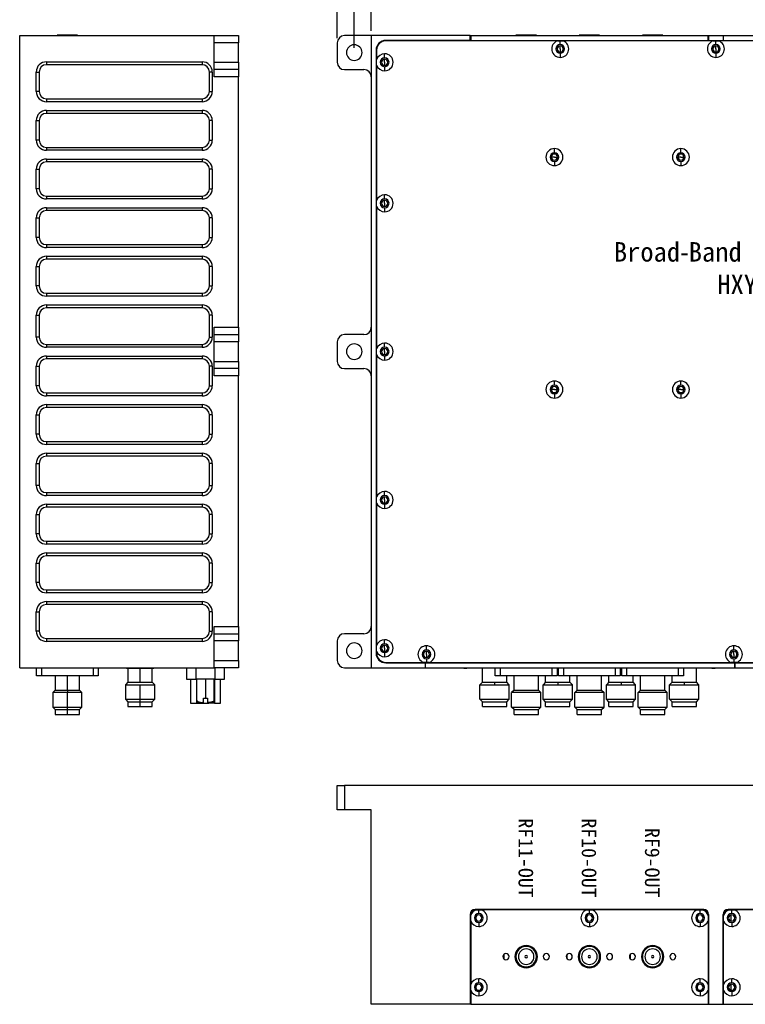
# Model space of a CAD drawing. Header units: millimetres. Extents: x 26 to 391, y 12 to 342.
# Tile 1 of 5: x 26 to 175, y 26 to 229. Entities that reach past the tile are written whole.
import ezdxf

# ---------------------------------------------------------------- set-up
doc = ezdxf.new("R2010")
doc.units = ezdxf.units.MM
doc.layers.add('尺寸', color=4, linetype='Continuous')
doc.styles.get("Standard").update_dxf_attribs({"font": 'arial.ttf'})
doc.dimstyles.new('ISO-25', dxfattribs={"dimtxt": 2.5, "dimasz": 2.5, "dimexe": 1.25, "dimexo": 0.625, "dimtad": 1, "dimtxsty": 'Standard', "dimcen": 2.5, "dimadec": 0, "dimazin": 0, "dimtfac": 1, "dimtmove": 0, "dimatfit": 3, "dimfxl": 1, "dimarcsym": 0})

# ---------------------------------------------------------------- blocks, each defined once
blk = doc.blocks.new('*D9')
at = {"layer": 'Defpoints', "color": 0, "transparency": 16777216}
for p in [(94.63, 246.96), (94.63, 222.08), (296.63, 222.08)]:
    blk.add_point(p, dxfattribs=at)
at = {"layer": '尺寸', "color": 0, "lineweight": -2, "transparency": 16777216}
for p, q in [((94.63, 223.07), (94.63, 247.95)), ((296.63, 223.07), (296.63, 247.95)), ((290.63, 246.96), (100.62, 246.96))]:
    blk.add_line(p, q, dxfattribs=at)
at = {"layer": '尺寸', "color": 0, "transparency": 16777216}
for points in [[(100.62, 247.96), (100.62, 245.96), (94.63, 246.96)], [(290.63, 247.96), (290.63, 245.96), (296.63, 246.96)]]:
    blk.add_solid(points, dxfattribs=at)
at = {"layer": '尺寸', "color": 0, "transparency": 16777216, "insert": (195.63, 252.55), "char_height": 6.35, "attachment_point": 5}
blk.add_mtext('7.953[202]', dxfattribs=at)
blk = doc.blocks.new('*D10')
at = {"layer": 'Defpoints', "color": 0, "transparency": 16777216}
for p in [(91.13, 262.14), (91.13, 224.08), (300.13, 224.08)]:
    blk.add_point(p, dxfattribs=at)
at = {"layer": '尺寸', "color": 0, "lineweight": -2, "transparency": 16777216}
for p, q in [((91.13, 225.07), (91.13, 263.13)), ((294.13, 262.14), (97.12, 262.14)), ((300.13, 225.07), (300.13, 263.13))]:
    blk.add_line(p, q, dxfattribs=at)
at = {"layer": '尺寸', "color": 0, "transparency": 16777216}
for points in [[(97.12, 263.14), (97.12, 261.14), (91.13, 262.14)], [(294.13, 263.14), (294.13, 261.14), (300.13, 262.14)]]:
    blk.add_solid(points, dxfattribs=at)
at = {"layer": '尺寸', "color": 0, "transparency": 16777216, "insert": (195.63, 267.74), "char_height": 6.35, "attachment_point": 5}
blk.add_mtext('8.228[209]', dxfattribs=at)
blk = doc.blocks.new('*D11')
at = {"layer": 'Defpoints', "color": 0, "transparency": 16777216}
for p in [(98.13, 231.66), (98.13, 225.58), (293.13, 225.58)]:
    blk.add_point(p, dxfattribs=at)
at = {"layer": '尺寸', "color": 0, "lineweight": -2, "transparency": 16777216}
for p, q in [((98.13, 226.57), (98.13, 232.65)), ((287.13, 231.66), (104.12, 231.66)), ((293.13, 226.57), (293.13, 232.65))]:
    blk.add_line(p, q, dxfattribs=at)
at = {"layer": '尺寸', "color": 0, "transparency": 16777216}
for points in [[(104.12, 232.66), (104.12, 230.66), (98.13, 231.66)], [(287.13, 232.66), (287.13, 230.66), (293.13, 231.66)]]:
    blk.add_solid(points, dxfattribs=at)
at = {"layer": '尺寸', "color": 0, "transparency": 16777216, "insert": (195.63, 236.43), "char_height": 6.35, "attachment_point": 5}
blk.add_mtext('195', dxfattribs=at)

msp = doc.modelspace()

# ---------------------------------------------------------------- linework, layer by layer
at = {"color": 7, "linetype": 'Continuous', "lineweight": 25}
for p, q in [((25.853, 95.582), (25.853, 225.582)), ((25.853, 225.582), (65.853, 225.582)), ((33.553, 225.682), (33.553, 225.582)), ((35.653, 225.682), (33.553, 225.682)), ((37.753, 225.682), (35.653, 225.682)), ((37.753, 225.582), (37.753, 225.682)), ((65.853, 225.582), (70.853, 225.582)), ((65.853, 224.082), (65.853, 225.582)), ((70.853, 225.582), (70.853, 224.082)), ((98.129, 225.582), (92.629, 225.582)), ((98.129, 225.582), (98.129, 95.582)), ((118.479, 225.582), (98.129, 225.582)), ((118.479, 224.582), (118.479, 225.582)), ((118.479, 225.582), (118.579, 225.582)), ((118.579, 225.582), (167.379, 225.582)), ((118.579, 225.582), (118.579, 224.582)), ((127.879, 225.682), (127.879, 225.582)), ((132.079, 225.682), (127.879, 225.682)), ((132.079, 225.682), (132.079, 225.582)), ((140.879, 225.682), (140.879, 225.582)), ((145.079, 225.682), (140.879, 225.682)), ((145.079, 225.682), (145.079, 225.582)), ((153.879, 225.682), (153.879, 225.582)), ((158.079, 225.682), (153.879, 225.682)), ((158.079, 225.682), (158.079, 225.582)), ((167.379, 224.582), (167.379, 225.582)), ((167.379, 225.582), (167.479, 225.582)), ((167.479, 225.582), (167.479, 224.582)), ((167.479, 225.582), (170.479, 225.582)), ((170.479, 225.582), (170.479, 224.582)), ((170.479, 225.582), (170.579, 225.582)), ((170.579, 224.582), (170.579, 225.582)), ((170.579, 225.582), (231.379, 225.582)), ((65.853, 220.082), (65.853, 224.082)), ((70.853, 224.082), (65.853, 224.082)), ((70.853, 220.082), (70.853, 224.082)), ((91.129, 224.082), (91.129, 220.082)), ((118.479, 224.582), (101.129, 224.582)), ((136.396, 224.482), (101.129, 224.482)), ((118.579, 224.582), (118.479, 224.582)), ((118.579, 224.582), (167.379, 224.582)), ((121.479, 224.582), (121.479, 224.482)), ((121.779, 224.482), (121.779, 224.582)), ((136.396, 224.482), (136.979, 224.482)), ((136.979, 223.732), (136.979, 224.482)), ((136.979, 224.482), (137.562, 224.482)), ((136.979, 222.832), (136.979, 223.457)), ((136.979, 222.832), (136.979, 222.207)), ((168.396, 224.482), (137.562, 224.482)), ((164.179, 224.482), (164.179, 224.582)), ((164.479, 224.582), (164.479, 224.482)), ((167.479, 224.582), (167.379, 224.582)), ((167.479, 224.582), (170.479, 224.582)), ((168.396, 224.482), (168.979, 224.482)), ((168.979, 223.732), (168.979, 224.482)), ((168.979, 224.482), (169.562, 224.482)), ((168.979, 222.832), (168.979, 223.457)), ((168.979, 222.832), (168.979, 222.207)), ((200.396, 224.482), (169.562, 224.482)), ((170.579, 224.582), (170.479, 224.582)), ((170.579, 224.582), (231.379, 224.582)), ((173.479, 224.482), (173.479, 224.582)), ((173.779, 224.482), (173.779, 224.582)), ((99.129, 222.582), (99.129, 98.582)), ((99.229, 222.582), (99.229, 220.665)), ((100.879, 220.982), (100.879, 221.832)), ((100.879, 220.082), (100.879, 220.707)), ((136.979, 221.932), (136.979, 221.082)), ((168.979, 221.932), (168.979, 221.082)), ((31.353, 220.182), (63.353, 220.182)), ((31.353, 220.182), (31.353, 219.582)), ((63.353, 219.582), (31.353, 219.582)), ((63.353, 220.182), (63.353, 219.582)), ((65.853, 220.082), (70.853, 220.082)), ((65.853, 218.582), (65.853, 220.082)), ((70.853, 220.082), (70.853, 218.582)), ((99.229, 219.499), (99.229, 191.665)), ((100.879, 220.082), (100.879, 219.457)), ((100.879, 219.182), (100.879, 218.332)), ((29.253, 214.082), (29.253, 218.082)), ((29.253, 218.082), (29.853, 218.082)), ((29.853, 218.082), (29.853, 214.082)), ((65.453, 218.082), (64.853, 218.082)), ((64.853, 214.082), (64.853, 218.082)), ((65.453, 218.082), (65.453, 214.082)), ((70.853, 218.582), (65.853, 218.582)), ((65.853, 217.082), (65.853, 218.582)), ((70.853, 217.082), (65.853, 217.082)), ((70.853, 218.582), (70.853, 217.082)), ((70.853, 165.582), (70.853, 217.082)), ((92.629, 218.582), (96.629, 218.582)), ((29.853, 214.082), (29.253, 214.082)), ((64.853, 214.082), (65.453, 214.082)), ((31.353, 212.582), (31.353, 211.982)), ((31.353, 212.582), (63.353, 212.582)), ((63.353, 211.982), (31.353, 211.982)), ((63.353, 212.582), (63.353, 211.982)), ((31.353, 210.182), (63.353, 210.182)), ((31.353, 210.182), (31.353, 209.582)), ((63.353, 209.582), (31.353, 209.582)), ((63.353, 210.182), (63.353, 209.582)), ((29.253, 204.082), (29.253, 208.082)), ((29.253, 208.082), (29.853, 208.082)), ((29.853, 208.082), (29.853, 204.082)), ((64.853, 204.082), (64.853, 208.082)), ((65.453, 208.082), (64.853, 208.082)), ((65.453, 208.082), (65.453, 204.082)), ((29.853, 204.082), (29.253, 204.082)), ((31.353, 202.582), (31.353, 201.982)), ((31.353, 202.582), (63.353, 202.582)), ((63.353, 202.582), (63.353, 201.982)), ((64.853, 204.082), (65.453, 204.082)), ((63.353, 201.982), (31.353, 201.982)), ((135.779, 200.582), (135.154, 200.582)), ((135.779, 201.482), (135.779, 202.332)), ((135.779, 200.582), (136.404, 200.582)), ((161.779, 200.582), (161.154, 200.582)), ((161.779, 201.482), (161.779, 202.332)), ((161.779, 200.582), (162.404, 200.582)), ((31.353, 200.182), (63.353, 200.182)), ((31.353, 200.182), (31.353, 199.582)), ((63.353, 199.582), (31.353, 199.582)), ((63.353, 200.182), (63.353, 199.582)), ((135.779, 199.682), (135.779, 198.832)), ((161.779, 199.682), (161.779, 198.832)), ((29.253, 194.082), (29.253, 198.082)), ((29.253, 198.082), (29.853, 198.082)), ((29.853, 198.082), (29.853, 194.082)), ((65.453, 198.082), (64.853, 198.082)), ((64.853, 194.082), (64.853, 198.082)), ((65.453, 198.082), (65.453, 194.082)), ((29.853, 194.082), (29.253, 194.082)), ((31.353, 192.582), (31.353, 191.982)), ((31.353, 192.582), (63.353, 192.582)), ((63.353, 192.582), (63.353, 191.982)), ((64.853, 194.082), (65.453, 194.082)), ((100.879, 191.982), (100.879, 192.832)), ((63.353, 191.982), (31.353, 191.982)), ((99.229, 190.499), (99.229, 161.165)), ((100.879, 191.082), (100.879, 191.707)), ((100.879, 191.082), (100.879, 190.457)), ((31.353, 190.182), (63.353, 190.182)), ((31.353, 190.182), (31.353, 189.582)), ((63.353, 189.582), (31.353, 189.582)), ((63.353, 190.182), (63.353, 189.582)), ((100.879, 190.182), (100.879, 189.332)), ((29.253, 184.082), (29.253, 188.082)), ((29.253, 188.082), (29.853, 188.082)), ((29.853, 188.082), (29.853, 184.082)), ((64.853, 184.082), (64.853, 188.082)), ((65.453, 188.082), (64.853, 188.082)), ((65.453, 188.082), (65.453, 184.082)), ((29.853, 184.082), (29.253, 184.082)), ((31.353, 182.582), (63.353, 182.582)), ((31.353, 182.582), (31.353, 181.982)), ((63.353, 182.582), (63.353, 181.982)), ((64.853, 184.082), (65.453, 184.082)), ((63.353, 181.982), (31.353, 181.982)), ((31.353, 180.182), (63.353, 180.182)), ((31.353, 180.182), (31.353, 179.582)), ((63.353, 179.582), (31.353, 179.582)), ((63.353, 180.182), (63.353, 179.582)), ((29.253, 174.082), (29.253, 178.082)), ((29.253, 178.082), (29.853, 178.082)), ((29.853, 178.082), (29.853, 174.082)), ((65.453, 178.082), (64.853, 178.082)), ((64.853, 174.082), (64.853, 178.082)), ((65.453, 178.082), (65.453, 174.082)), ((29.853, 174.082), (29.253, 174.082)), ((31.353, 172.582), (31.353, 171.982)), ((31.353, 172.582), (63.353, 172.582)), ((63.353, 172.582), (63.353, 171.982)), ((64.853, 174.082), (65.453, 174.082)), ((63.353, 171.982), (31.353, 171.982)), ((31.353, 170.182), (63.353, 170.182)), ((31.353, 170.182), (31.353, 169.582)), ((63.353, 170.182), (63.353, 169.582)), ((29.253, 163.582), (29.253, 168.082)), ((29.253, 168.082), (29.853, 168.082)), ((29.853, 168.082), (29.853, 163.582)), ((63.353, 169.582), (31.353, 169.582)), ((65.453, 168.082), (64.853, 168.082)), ((64.853, 163.582), (64.853, 168.082)), ((65.453, 168.082), (65.453, 163.582)), ((65.853, 165.582), (70.853, 165.582)), ((65.853, 164.082), (65.853, 165.582)), ((65.853, 164.082), (70.853, 164.082)), ((65.853, 162.582), (65.853, 164.082)), ((70.853, 165.582), (70.853, 164.082)), ((70.853, 164.082), (70.853, 162.582)), ((96.629, 164.082), (92.629, 164.082)), ((29.853, 163.582), (29.253, 163.582)), ((31.353, 162.082), (63.353, 162.082)), ((31.353, 162.082), (31.353, 161.482)), ((63.353, 162.082), (63.353, 161.482)), ((64.853, 163.582), (65.453, 163.582)), ((70.853, 162.582), (65.853, 162.582)), ((65.853, 158.582), (65.853, 162.582)), ((70.853, 158.582), (70.853, 162.582)), ((91.129, 162.582), (91.129, 158.582)), ((100.879, 161.482), (100.879, 162.332)), ((63.353, 161.482), (31.353, 161.482)), ((99.229, 159.999), (99.229, 130.665)), ((100.879, 160.582), (100.879, 161.207)), ((100.879, 160.582), (100.879, 159.957)), ((31.353, 159.682), (63.353, 159.682)), ((31.353, 159.682), (31.353, 159.082)), ((63.353, 159.082), (31.353, 159.082)), ((63.353, 159.682), (63.353, 159.082)), ((65.853, 158.582), (70.853, 158.582)), ((65.853, 157.082), (65.853, 158.582)), ((70.853, 158.582), (70.853, 157.082)), ((100.879, 159.682), (100.879, 158.832)), ((29.253, 153.582), (29.253, 157.582)), ((29.253, 157.582), (29.853, 157.582)), ((29.853, 157.582), (29.853, 153.582)), ((65.453, 157.582), (64.853, 157.582)), ((64.853, 153.582), (64.853, 157.582)), ((65.453, 157.582), (65.453, 153.582)), ((70.853, 157.082), (65.853, 157.082)), ((65.853, 155.582), (65.853, 157.082)), ((70.853, 157.082), (70.853, 155.582)), ((92.629, 157.082), (96.629, 157.082)), ((70.853, 155.582), (65.853, 155.582)), ((70.853, 104.082), (70.853, 155.582)), ((135.779, 153.682), (135.779, 154.532)), ((161.779, 153.682), (161.779, 154.532)), ((29.853, 153.582), (29.253, 153.582)), ((31.353, 152.082), (31.353, 151.482)), ((31.353, 152.082), (63.353, 152.082)), ((63.353, 152.082), (63.353, 151.482)), ((64.853, 153.582), (65.453, 153.582)), ((135.779, 152.782), (135.154, 152.782)), ((135.779, 152.782), (136.404, 152.782)), ((135.779, 151.882), (135.779, 151.032)), ((161.779, 152.782), (161.154, 152.782)), ((161.779, 152.782), (162.404, 152.782)), ((161.779, 151.882), (161.779, 151.032)), ((63.353, 151.482), (31.353, 151.482)), ((31.353, 149.682), (63.353, 149.682)), ((31.353, 149.682), (31.353, 149.082)), ((63.353, 149.082), (31.353, 149.082)), ((63.353, 149.682), (63.353, 149.082)), ((29.253, 143.582), (29.253, 147.582)), ((29.253, 147.582), (29.853, 147.582)), ((29.853, 147.582), (29.853, 143.582)), ((64.853, 143.582), (64.853, 147.582)), ((65.453, 147.582), (64.853, 147.582)), ((65.453, 147.582), (65.453, 143.582)), ((29.853, 143.582), (29.253, 143.582)), ((31.353, 142.082), (63.353, 142.082)), ((31.353, 142.082), (31.353, 141.482)), ((63.353, 142.082), (63.353, 141.482)), ((64.853, 143.582), (65.453, 143.582)), ((63.353, 141.482), (31.353, 141.482)), ((31.353, 139.682), (63.353, 139.682)), ((31.353, 139.682), (31.353, 139.082)), ((63.353, 139.082), (31.353, 139.082)), ((63.353, 139.682), (63.353, 139.082)), ((29.253, 133.082), (29.253, 137.582)), ((29.253, 137.582), (29.853, 137.582)), ((29.853, 137.582), (29.853, 133.082)), ((64.853, 133.082), (64.853, 137.582)), ((65.453, 137.582), (64.853, 137.582)), ((65.453, 137.582), (65.453, 133.082)), ((29.853, 133.082), (29.253, 133.082)), ((64.853, 133.082), (65.453, 133.082)), ((100.879, 130.982), (100.879, 131.832)), ((31.353, 131.582), (31.353, 130.982)), ((31.353, 131.582), (63.353, 131.582)), ((63.353, 130.982), (31.353, 130.982)), ((63.353, 131.582), (63.353, 130.982)), ((100.879, 130.082), (100.879, 130.707)), ((100.879, 130.082), (100.879, 129.457)), ((31.353, 129.182), (63.353, 129.182)), ((31.353, 129.182), (31.353, 128.582)), ((63.353, 128.582), (31.353, 128.582)), ((63.353, 129.182), (63.353, 128.582)), ((99.229, 129.499), (99.229, 100.165)), ((100.879, 129.182), (100.879, 128.332)), ((29.253, 123.082), (29.253, 127.082)), ((29.253, 127.082), (29.853, 127.082)), ((29.853, 127.082), (29.853, 123.082)), ((65.453, 127.082), (64.853, 127.082)), ((64.853, 123.082), (64.853, 127.082)), ((65.453, 127.082), (65.453, 123.082)), ((29.853, 123.082), (29.253, 123.082)), ((31.353, 121.582), (31.353, 120.982)), ((31.353, 121.582), (63.353, 121.582)), ((63.353, 121.582), (63.353, 120.982)), ((64.853, 123.082), (65.453, 123.082)), ((63.353, 120.982), (31.353, 120.982)), ((31.353, 119.182), (63.353, 119.182)), ((31.353, 119.182), (31.353, 118.582)), ((63.353, 118.582), (31.353, 118.582)), ((63.353, 119.182), (63.353, 118.582)), ((29.253, 113.082), (29.253, 117.082)), ((29.253, 117.082), (29.853, 117.082)), ((29.853, 117.082), (29.853, 113.082)), ((65.453, 117.082), (64.853, 117.082)), ((64.853, 113.082), (64.853, 117.082)), ((65.453, 117.082), (65.453, 113.082)), ((29.853, 113.082), (29.253, 113.082)), ((31.353, 111.582), (31.353, 110.982)), ((31.353, 111.582), (63.353, 111.582)), ((63.353, 111.582), (63.353, 110.982)), ((64.853, 113.082), (65.453, 113.082)), ((63.353, 110.982), (31.353, 110.982)), ((31.353, 109.182), (63.353, 109.182)), ((31.353, 109.182), (31.353, 108.582)), ((63.353, 108.582), (31.353, 108.582)), ((63.353, 109.182), (63.353, 108.582)), ((29.253, 103.082), (29.253, 107.082)), ((29.253, 107.082), (29.853, 107.082)), ((29.853, 107.082), (29.853, 103.082)), ((64.853, 103.082), (64.853, 107.082)), ((65.453, 107.082), (64.853, 107.082)), ((65.453, 107.082), (65.453, 103.082)), ((65.853, 104.082), (70.853, 104.082)), ((65.853, 102.582), (65.853, 104.082)), ((70.853, 104.082), (70.853, 102.582)), ((29.853, 103.082), (29.253, 103.082)), ((31.353, 101.582), (63.353, 101.582)), ((31.353, 101.582), (31.353, 100.982)), ((63.353, 101.582), (63.353, 100.982)), ((64.853, 103.082), (65.453, 103.082)), ((65.853, 102.582), (70.853, 102.582)), ((65.853, 101.082), (65.853, 102.582)), ((70.853, 102.582), (70.853, 101.082)), ((96.629, 102.582), (92.629, 102.582)), ((100.879, 100.482), (100.879, 101.332)), ((63.353, 100.982), (31.353, 100.982)), ((70.853, 101.082), (65.853, 101.082)), ((65.853, 97.082), (65.853, 101.082)), ((70.853, 97.082), (70.853, 101.082)), ((91.129, 101.082), (91.129, 97.082)), ((100.879, 99.582), (100.879, 100.207)), ((100.879, 99.582), (100.879, 98.957)), ((109.479, 99.232), (109.479, 100.082)), ((172.679, 99.232), (172.679, 100.082)), ((99.229, 98.999), (99.229, 98.582)), ((100.879, 98.682), (100.879, 97.832)), ((109.479, 98.332), (109.479, 98.957)), ((109.479, 98.332), (109.479, 97.707)), ((109.479, 97.432), (109.479, 96.682)), ((172.679, 98.332), (172.679, 98.957)), ((172.679, 98.332), (172.679, 97.707)), ((172.679, 97.432), (172.679, 96.682)), ((25.853, 95.582), (65.853, 95.582)), ((29.303, 93.882), (29.303, 95.582)), ((30.303, 95.582), (30.303, 93.882)), ((41.003, 93.882), (41.003, 95.582)), ((42.003, 95.582), (42.003, 93.882)), ((47.803, 95.582), (47.803, 95.482)), ((47.803, 95.482), (53.403, 95.482)), ((48.103, 95.482), (48.103, 92.582)), ((50.603, 92.582), (50.603, 95.482)), ((53.103, 92.582), (53.103, 95.482)), ((53.403, 95.582), (53.403, 95.482)), ((60.153, 95.582), (60.153, 93.222)), ((62.153, 93.222), (62.153, 95.582)), ((65.853, 97.082), (70.853, 97.082)), ((65.853, 95.582), (65.853, 97.082)), ((70.853, 95.582), (65.853, 95.582)), ((65.953, 95.582), (65.953, 93.222)), ((67.953, 93.222), (67.953, 95.582)), ((70.853, 97.082), (70.853, 95.582)), ((92.629, 95.582), (98.129, 95.582)), ((98.129, 95.582), (109.179, 95.582)), ((101.129, 96.682), (108.896, 96.682)), ((101.129, 96.582), (109.179, 96.582)), ((109.479, 96.682), (108.896, 96.682)), ((109.179, 96.582), (109.179, 95.582)), ((109.279, 95.582), (109.179, 95.582)), ((109.279, 96.582), (172.879, 96.582)), ((109.279, 95.582), (109.279, 96.582)), ((109.279, 95.582), (172.879, 95.582)), ((110.062, 96.682), (109.479, 96.682)), ((110.062, 96.682), (172.096, 96.682)), ((117.129, 95.482), (117.129, 95.582)), ((117.129, 95.482), (117.78, 95.482)), ((117.78, 95.482), (117.78, 95.582)), ((123.629, 95.482), (117.78, 95.482)), ((120.979, 92.582), (120.979, 95.482)), ((123.629, 93.882), (123.629, 95.582)), ((124.629, 95.582), (124.629, 93.882)), ((135.329, 93.882), (135.329, 95.582)), ((136.329, 95.582), (136.329, 93.882)), ((136.629, 95.482), (136.329, 95.482)), ((136.629, 93.882), (136.629, 95.582)), ((137.629, 95.582), (137.629, 93.882)), ((148.329, 93.882), (148.329, 95.582)), ((149.329, 95.582), (149.329, 93.882)), ((149.629, 95.482), (149.329, 95.482)), ((149.629, 93.882), (149.629, 95.582)), ((150.629, 95.582), (150.629, 93.882)), ((161.329, 93.882), (161.329, 95.582)), ((162.329, 95.582), (162.329, 93.882)), ((168.178, 95.482), (162.329, 95.482)), ((164.979, 92.582), (164.979, 95.482)), ((168.178, 95.582), (168.178, 95.482)), ((168.178, 95.482), (168.829, 95.482)), ((168.829, 95.482), (168.829, 95.582)), ((172.679, 96.682), (172.096, 96.682)), ((173.262, 96.682), (172.679, 96.682)), ((172.879, 95.582), (172.879, 96.582)), ((172.979, 95.582), (172.879, 95.582)), ((172.979, 95.582), (172.979, 96.582)), ((172.979, 96.582), (290.129, 96.582)), ((172.979, 95.582), (293.129, 95.582)), ((173.262, 96.682), (188.096, 96.682)), ((30.303, 93.882), (29.303, 93.882)), ((41.003, 93.882), (30.303, 93.882)), ((33.153, 93.882), (33.153, 90.982)), ((35.653, 90.982), (35.653, 93.882)), ((38.153, 90.982), (38.153, 93.882)), ((42.003, 93.882), (41.003, 93.882)), ((60.153, 93.222), (62.153, 93.222)), ((60.953, 93.222), (60.953, 88.272)), ((65.953, 93.222), (62.153, 93.222)), ((62.303, 88.809), (62.303, 93.222)), ((64.053, 93.222), (64.053, 89.322)), ((65.802, 88.809), (65.802, 93.222)), ((65.903, 93.222), (65.903, 88.272)), ((65.953, 93.222), (67.953, 93.222)), ((67.153, 88.272), (67.153, 93.222)), ((124.629, 93.882), (123.629, 93.882)), ((135.329, 93.882), (124.629, 93.882)), ((125.979, 92.582), (125.979, 93.882)), ((127.479, 90.982), (127.479, 93.882)), ((132.479, 90.982), (132.479, 93.882)), ((133.979, 92.582), (133.979, 93.882)), ((136.329, 93.882), (135.329, 93.882)), ((137.629, 93.882), (136.629, 93.882)), ((148.329, 93.882), (137.629, 93.882)), ((138.979, 92.582), (138.979, 93.882)), ((140.479, 90.982), (140.479, 93.882)), ((145.479, 90.982), (145.479, 93.882)), ((146.979, 92.582), (146.979, 93.882)), ((149.329, 93.882), (148.329, 93.882)), ((150.629, 93.882), (149.629, 93.882)), ((161.329, 93.882), (150.629, 93.882)), ((151.979, 92.582), (151.979, 93.882)), ((153.479, 90.982), (153.479, 93.882)), ((158.479, 90.982), (158.479, 93.882)), ((159.979, 92.582), (159.979, 93.882)), ((162.329, 93.882), (161.329, 93.882)), ((48.103, 92.582), (47.603, 92.082)), ((47.603, 92.082), (47.603, 89.082)), ((47.603, 92.082), (50.603, 92.082)), ((48.103, 92.582), (50.603, 92.582)), ((50.603, 92.582), (53.103, 92.582)), ((50.603, 89.082), (50.603, 92.082)), ((50.603, 92.082), (53.603, 92.082)), ((53.103, 92.582), (53.603, 92.082)), ((53.603, 89.082), (53.603, 92.082)), ((120.979, 92.582), (120.479, 92.082)), ((120.479, 89.082), (120.479, 92.082)), ((120.479, 92.082), (123.479, 92.082)), ((120.979, 92.582), (123.479, 92.582)), ((123.479, 92.582), (123.479, 92.082)), ((123.479, 92.582), (125.979, 92.582)), ((123.479, 92.082), (126.479, 92.082)), ((126.479, 92.082), (125.979, 92.582)), ((126.479, 89.082), (126.479, 92.082)), ((133.979, 92.582), (133.479, 92.082)), ((133.479, 89.082), (133.479, 92.082)), ((133.479, 92.082), (136.479, 92.082)), ((133.979, 92.582), (136.479, 92.582)), ((136.479, 92.582), (136.479, 92.082)), ((136.479, 92.582), (138.979, 92.582)), ((136.479, 92.082), (139.479, 92.082)), ((139.479, 92.082), (138.979, 92.582)), ((139.479, 89.082), (139.479, 92.082)), ((146.979, 92.582), (146.479, 92.082)), ((146.479, 89.082), (146.479, 92.082)), ((146.479, 92.082), (149.479, 92.082)), ((146.979, 92.582), (149.479, 92.582)), ((149.479, 92.582), (149.479, 92.082)), ((149.479, 92.582), (151.979, 92.582)), ((149.479, 92.082), (152.479, 92.082)), ((152.479, 92.082), (151.979, 92.582)), ((152.479, 89.082), (152.479, 92.082)), ((159.979, 92.582), (159.479, 92.082)), ((159.479, 89.082), (159.479, 92.082)), ((159.479, 92.082), (162.479, 92.082)), ((159.979, 92.582), (162.479, 92.582)), ((162.479, 92.582), (162.479, 92.082)), ((162.479, 92.582), (164.979, 92.582)), ((162.479, 92.082), (165.479, 92.082)), ((165.479, 92.082), (164.979, 92.582)), ((165.479, 89.082), (165.479, 92.082)), ((33.153, 90.982), (32.653, 90.482)), ((32.653, 90.482), (32.653, 87.482)), ((35.653, 90.482), (32.653, 90.482)), ((33.153, 90.982), (35.653, 90.982)), ((35.653, 90.982), (35.653, 90.482)), ((35.653, 90.982), (38.153, 90.982)), ((35.653, 87.482), (35.653, 90.482)), ((38.653, 90.482), (35.653, 90.482)), ((38.653, 90.482), (38.153, 90.982)), ((38.653, 87.482), (38.653, 90.482)), ((63.628, 88.53), (63.628, 89.322)), ((63.628, 89.322), (64.053, 89.322)), ((64.053, 89.322), (64.478, 89.322)), ((64.478, 89.322), (64.478, 88.53)), ((127.479, 90.982), (126.979, 90.482)), ((126.979, 87.482), (126.979, 90.482)), ((132.979, 90.482), (126.979, 90.482)), ((127.479, 90.982), (132.479, 90.982)), ((132.479, 90.982), (132.979, 90.482)), ((132.979, 87.482), (132.979, 90.482)), ((140.479, 90.982), (139.979, 90.482)), ((139.979, 87.482), (139.979, 90.482)), ((145.979, 90.482), (139.979, 90.482)), ((140.479, 90.982), (145.479, 90.982)), ((145.479, 90.982), (145.979, 90.482)), ((145.979, 87.482), (145.979, 90.482)), ((153.479, 90.982), (152.979, 90.482)), ((152.979, 87.482), (152.979, 90.482)), ((158.979, 90.482), (152.979, 90.482)), ((153.479, 90.982), (158.479, 90.982)), ((158.479, 90.982), (158.979, 90.482)), ((158.979, 87.482), (158.979, 90.482)), ((32.653, 87.482), (33.153, 86.982)), ((32.653, 87.482), (35.653, 87.482)), ((35.653, 86.982), (35.653, 87.482)), ((35.653, 87.482), (38.653, 87.482)), ((38.153, 86.982), (38.653, 87.482)), ((47.603, 89.082), (48.103, 88.582)), ((47.603, 89.082), (50.603, 89.082)), ((48.103, 88.582), (48.103, 87.582)), ((48.103, 88.582), (50.603, 88.582)), ((48.103, 87.582), (50.603, 87.582)), ((50.603, 89.082), (53.603, 89.082)), ((50.603, 88.582), (50.603, 89.082)), ((50.603, 88.582), (53.103, 88.582)), ((50.603, 87.582), (50.603, 88.582)), ((50.603, 87.582), (53.103, 87.582)), ((53.103, 88.582), (53.603, 89.082)), ((53.103, 87.582), (53.103, 88.582)), ((60.953, 88.272), (64.703, 88.272)), ((62.303, 88.422), (63.178, 88.422)), ((63.178, 88.422), (63.628, 88.422)), ((64.927, 88.422), (64.478, 88.422)), ((65.903, 88.272), (64.703, 88.272)), ((65.802, 88.422), (64.927, 88.422)), ((65.903, 88.272), (67.153, 88.272)), ((120.979, 88.582), (120.479, 89.082)), ((120.479, 89.082), (126.479, 89.082)), ((120.979, 88.582), (125.979, 88.582)), ((120.979, 87.582), (120.979, 88.582)), ((120.979, 87.582), (125.979, 87.582)), ((125.979, 88.582), (126.479, 89.082)), ((125.979, 87.582), (125.979, 88.582)), ((126.979, 87.482), (132.979, 87.482)), ((127.479, 86.982), (126.979, 87.482)), ((132.479, 86.982), (132.979, 87.482)), ((133.479, 89.082), (139.479, 89.082)), ((133.979, 88.582), (133.479, 89.082)), ((133.979, 88.582), (138.979, 88.582)), ((133.979, 87.582), (133.979, 88.582)), ((133.979, 87.582), (138.979, 87.582)), ((138.979, 88.582), (139.479, 89.082)), ((138.979, 87.582), (138.979, 88.582)), ((139.979, 87.482), (145.979, 87.482)), ((140.479, 86.982), (139.979, 87.482)), ((145.479, 86.982), (145.979, 87.482)), ((146.479, 89.082), (152.479, 89.082)), ((146.979, 88.582), (146.479, 89.082)), ((146.979, 88.582), (151.979, 88.582)), ((146.979, 87.582), (146.979, 88.582)), ((146.979, 87.582), (151.979, 87.582)), ((151.979, 88.582), (152.479, 89.082)), ((151.979, 87.582), (151.979, 88.582)), ((152.979, 87.482), (158.979, 87.482)), ((153.479, 86.982), (152.979, 87.482)), ((158.479, 86.982), (158.979, 87.482)), ((159.979, 88.582), (159.479, 89.082)), ((159.479, 89.082), (165.479, 89.082)), ((159.979, 88.582), (164.979, 88.582)), ((159.979, 87.582), (159.979, 88.582)), ((159.979, 87.582), (164.979, 87.582)), ((164.979, 88.582), (165.479, 89.082)), ((164.979, 87.582), (164.979, 88.582)), ((33.153, 86.982), (33.153, 85.982)), ((33.153, 86.982), (35.653, 86.982)), ((33.153, 85.982), (35.653, 85.982)), ((35.653, 86.982), (38.153, 86.982)), ((35.653, 85.982), (35.653, 86.982)), ((35.653, 85.982), (38.153, 85.982)), ((38.153, 85.982), (38.153, 86.982)), ((127.479, 86.982), (132.479, 86.982)), ((127.479, 85.982), (127.479, 86.982)), ((127.479, 85.982), (132.479, 85.982)), ((132.479, 85.982), (132.479, 86.982)), ((140.479, 86.982), (145.479, 86.982)), ((140.479, 85.982), (140.479, 86.982)), ((140.479, 85.982), (145.479, 85.982)), ((145.479, 85.982), (145.479, 86.982)), ((153.479, 86.982), (158.479, 86.982)), ((153.479, 85.982), (153.479, 86.982)), ((153.479, 85.982), (158.479, 85.982)), ((158.479, 85.982), (158.479, 86.982)), ((91.129, 66.364), (91.129, 71.364)), ((91.129, 71.364), (92.629, 71.364)), ((92.629, 71.364), (92.629, 66.364)), ((298.629, 71.364), (92.629, 71.364)), ((92.629, 66.364), (91.129, 66.364)), ((98.129, 66.364), (92.629, 66.364)), ((98.129, 26.364), (98.129, 66.364)), ((118.479, 44.864), (118.479, 26.364)), ((118.579, 44.764), (118.579, 44.697)), ((166.479, 45.864), (119.479, 45.864)), ((119.646, 45.764), (119.579, 45.764)), ((119.646, 45.764), (120.229, 45.764)), ((120.229, 45.014), (120.229, 45.764)), ((120.229, 45.764), (120.812, 45.764)), ((142.396, 45.764), (120.812, 45.764)), ((142.396, 45.764), (142.979, 45.764)), ((142.979, 45.014), (142.979, 45.764)), ((142.979, 45.764), (143.562, 45.764)), ((165.146, 45.764), (143.562, 45.764)), ((165.146, 45.764), (165.729, 45.764)), ((165.729, 45.764), (166.312, 45.764)), ((165.729, 45.014), (165.729, 45.764)), ((166.379, 45.764), (166.312, 45.764)), ((167.379, 44.764), (167.379, 44.697)), ((167.479, 44.864), (167.479, 26.364)), ((170.479, 26.364), (170.479, 44.864)), ((170.579, 44.697), (170.579, 44.764)), ((230.479, 45.864), (171.479, 45.864)), ((171.646, 45.764), (171.579, 45.764)), ((171.646, 45.764), (172.229, 45.764)), ((172.129, 43.497), (172.129, 44.731)), ((172.229, 45.014), (172.229, 45.764)), ((172.229, 45.764), (172.812, 45.764)), ((190.646, 45.764), (172.812, 45.764)), ((118.579, 43.531), (118.579, 30.447)), ((120.229, 43.214), (120.229, 42.364)), ((142.979, 43.214), (142.979, 42.364)), ((165.729, 43.214), (165.729, 42.364)), ((167.379, 43.531), (167.379, 30.447)), ((170.579, 30.447), (170.579, 43.531)), ((172.229, 43.214), (172.229, 42.364)), ((125.429, 35.684), (125.429, 36.644)), ((138.429, 35.684), (138.429, 36.644)), ((151.429, 35.684), (151.429, 36.644)), ((120.229, 30.764), (120.229, 31.614)), ((165.729, 30.764), (165.729, 31.614)), ((172.129, 29.247), (172.129, 30.481)), ((172.229, 30.764), (172.229, 31.614)), ((118.579, 29.281), (118.579, 26.364)), ((120.229, 28.964), (120.229, 28.114)), ((165.729, 28.964), (165.729, 28.114)), ((167.379, 29.281), (167.379, 26.364)), ((170.579, 26.364), (170.579, 29.281)), ((172.229, 28.964), (172.229, 28.114)), ((118.479, 26.364), (98.129, 26.364)), ((118.579, 27.364), (118.479, 27.364)), ((118.579, 26.364), (118.479, 26.364)), ((118.579, 26.364), (167.379, 26.364)), ((167.479, 27.364), (167.379, 27.364)), ((167.479, 26.364), (167.379, 26.364)), ((167.479, 26.364), (170.479, 26.364)), ((170.579, 27.364), (170.479, 27.364)), ((170.579, 26.364), (170.479, 26.364)), ((170.579, 26.364), (231.379, 26.364))]:
    msp.add_line(p, q, dxfattribs=at)
at = {"color": 8, "linetype": 'Continuous', "lineweight": 25}
for p, q in [((35.653, 225.682), (35.653, 225.582)), ((64.703, 88.272), (64.703, 88.422))]:
    msp.add_line(p, q, dxfattribs=at)
at = {"color": 7, "linetype": 'Continuous', "lineweight": 25}
for centre, radius, start, end in [((92.629, 224.082), 1.5, 90, 180), ((94.629, 222.082), 1.6, 90, 270), ((94.629, 222.082), 1.6, 270, 90), ((101.129, 222.582), 2, 90, 180), ((101.129, 222.582), 1.9, 90, 180), ((136.979, 222.832), 1.75, 109.46295, 270), ((136.979, 222.832), 0.9, 90, 270), ((136.979, 222.832), 0.625, 90, 270), ((136.979, 222.832), 1.75, 270, 70.53705), ((136.979, 222.832), 0.9, 270, 90), ((136.979, 222.832), 0.625, 270, 90), ((168.979, 222.832), 1.75, 109.46295, 270), ((168.979, 222.832), 0.9, 90, 270), ((168.979, 222.832), 0.625, 90, 270), ((168.979, 222.832), 1.75, 270, 70.53705), ((168.979, 222.832), 0.9, 270, 90), ((168.979, 222.832), 0.625, 270, 90), ((100.879, 220.082), 1.75, 90, 160.53705), ((100.879, 220.082), 0.9, 90, 270), ((100.879, 220.082), 0.625, 90, 270), ((100.879, 220.082), 1.75, 270, 90), ((100.879, 220.082), 0.9, 270, 90), ((100.879, 220.082), 0.625, 270, 90), ((31.353, 218.082), 2.1, 90, 180), ((31.353, 218.082), 1.5, 90, 180), ((63.353, 218.082), 2.1, 0, 90), ((63.353, 218.082), 1.5, 0, 90), ((92.629, 220.082), 1.5, 180, 270), ((100.879, 220.082), 1.75, 199.46295, 270), ((96.629, 217.082), 1.5, 0, 90), ((31.353, 214.082), 2.1, 180, 270), ((31.353, 214.082), 1.5, 180, 270), ((63.353, 214.082), 2.1, 270, 0), ((63.353, 214.082), 1.5, 270, 0), ((31.353, 208.082), 2.1, 90, 180), ((31.353, 208.082), 1.5, 90, 180), ((63.353, 208.082), 2.1, 0, 90), ((63.353, 208.082), 1.5, 0, 90), ((31.353, 204.082), 2.1, 180, 270), ((31.353, 204.082), 1.5, 180, 270), ((63.353, 204.082), 2.1, 270, 0), ((63.353, 204.082), 1.5, 270, 0), ((135.779, 200.582), 1.75, 90, 270), ((135.779, 200.582), 0.9, 90, 270), ((135.779, 200.582), 0.625, 0, 180), ((135.779, 200.582), 0.625, 180, 0), ((135.779, 200.582), 1.75, 270, 90), ((135.779, 200.582), 0.9, 270, 90), ((161.779, 200.582), 1.75, 90, 270), ((161.779, 200.582), 0.9, 90, 270), ((161.779, 200.582), 0.625, 0, 180), ((161.779, 200.582), 0.625, 180, 0), ((161.779, 200.582), 1.75, 270, 90), ((161.779, 200.582), 0.9, 270, 90), ((31.353, 198.082), 2.1, 90, 180), ((31.353, 198.082), 1.5, 90, 180), ((63.353, 198.082), 2.1, 0, 90), ((63.353, 198.082), 1.5, 0, 90), ((31.353, 194.082), 2.1, 180, 270), ((31.353, 194.082), 1.5, 180, 270), ((63.353, 194.082), 2.1, 270, 0), ((63.353, 194.082), 1.5, 270, 0), ((100.879, 191.082), 1.75, 90, 160.53705), ((100.879, 191.082), 1.75, 270, 90), ((100.879, 191.082), 1.75, 199.46295, 270), ((100.879, 191.082), 0.9, 90, 270), ((100.879, 191.082), 0.625, 90, 270), ((100.879, 191.082), 0.9, 270, 90), ((100.879, 191.082), 0.625, 270, 90), ((31.353, 188.082), 2.1, 90, 180), ((31.353, 188.082), 1.5, 90, 180), ((63.353, 188.082), 2.1, 0, 90), ((63.353, 188.082), 1.5, 0, 90), ((31.353, 184.082), 2.1, 180, 270), ((31.353, 184.082), 1.5, 180, 270), ((63.353, 184.082), 2.1, 270, 0), ((63.353, 184.082), 1.5, 270, 0), ((31.353, 178.082), 2.1, 90, 180), ((31.353, 178.082), 1.5, 90, 180), ((63.353, 178.082), 2.1, 0, 90), ((63.353, 178.082), 1.5, 0, 90), ((31.353, 174.082), 2.1, 180, 270), ((31.353, 174.082), 1.5, 180, 270), ((63.353, 174.082), 2.1, 270, 0), ((63.353, 174.082), 1.5, 270, 0), ((31.353, 168.082), 2.1, 90, 180), ((63.353, 168.082), 2.1, 0, 90), ((31.353, 168.082), 1.5, 90, 180), ((63.353, 168.082), 1.5, 0, 90), ((92.629, 162.582), 1.5, 90, 180), ((96.629, 165.582), 1.5, 270, 0), ((31.353, 163.582), 2.1, 180, 270), ((31.353, 163.582), 1.5, 180, 270), ((63.353, 163.582), 2.1, 270, 0), ((63.353, 163.582), 1.5, 270, 0), ((94.629, 160.582), 1.6, 90, 270), ((94.629, 160.582), 1.6, 270, 90), ((100.879, 160.582), 1.75, 90, 160.53705), ((100.879, 160.582), 1.75, 270, 90), ((100.879, 160.582), 1.75, 199.46295, 270), ((100.879, 160.582), 0.9, 90, 270), ((100.879, 160.582), 0.625, 90, 270), ((100.879, 160.582), 0.9, 270, 90), ((100.879, 160.582), 0.625, 270, 90), ((31.353, 157.582), 2.1, 90, 180), ((31.353, 157.582), 1.5, 90, 180), ((63.353, 157.582), 2.1, 0, 90), ((63.353, 157.582), 1.5, 0, 90), ((92.629, 158.582), 1.5, 180, 270), ((96.629, 155.582), 1.5, 0, 90), ((135.779, 152.782), 1.75, 90, 270), ((135.779, 152.782), 1.75, 270, 90), ((161.779, 152.782), 1.75, 90, 270), ((161.779, 152.782), 1.75, 270, 90), ((31.353, 153.582), 2.1, 180, 270), ((31.353, 153.582), 1.5, 180, 270), ((63.353, 153.582), 2.1, 270, 0), ((63.353, 153.582), 1.5, 270, 0), ((135.779, 152.782), 0.9, 90, 270), ((135.779, 152.782), 0.625, 0, 180), ((135.779, 152.782), 0.625, 180, 0), ((135.779, 152.782), 0.9, 270, 90), ((161.779, 152.782), 0.9, 90, 270), ((161.779, 152.782), 0.625, 0, 180), ((161.779, 152.782), 0.625, 180, 0), ((161.779, 152.782), 0.9, 270, 90), ((31.353, 147.582), 2.1, 90, 180), ((31.353, 147.582), 1.5, 90, 180), ((63.353, 147.582), 2.1, 0, 90), ((63.353, 147.582), 1.5, 0, 90), ((31.353, 143.582), 2.1, 180, 270), ((31.353, 143.582), 1.5, 180, 270), ((63.353, 143.582), 2.1, 270, 0), ((63.353, 143.582), 1.5, 270, 0), ((31.353, 137.582), 2.1, 90, 180), ((31.353, 137.582), 1.5, 90, 180), ((63.353, 137.582), 2.1, 0, 90), ((63.353, 137.582), 1.5, 0, 90), ((31.353, 133.082), 2.1, 180, 270), ((31.353, 133.082), 1.5, 180, 270), ((63.353, 133.082), 2.1, 270, 0), ((63.353, 133.082), 1.5, 270, 0), ((100.879, 130.082), 1.75, 90, 160.53705), ((100.879, 130.082), 1.75, 270, 90), ((100.879, 130.082), 0.9, 90, 270), ((100.879, 130.082), 0.625, 90, 270), ((100.879, 130.082), 0.9, 270, 90), ((100.879, 130.082), 0.625, 270, 90), ((31.353, 127.082), 2.1, 90, 180), ((31.353, 127.082), 1.5, 90, 180), ((63.353, 127.082), 2.1, 0, 90), ((63.353, 127.082), 1.5, 0, 90), ((100.879, 130.082), 1.75, 199.46295, 270), ((31.353, 123.082), 2.1, 180, 270), ((31.353, 123.082), 1.5, 180, 270), ((63.353, 123.082), 2.1, 270, 0), ((63.353, 123.082), 1.5, 270, 0), ((31.353, 117.082), 2.1, 90, 180), ((31.353, 117.082), 1.5, 90, 180), ((63.353, 117.082), 2.1, 0, 90), ((63.353, 117.082), 1.5, 0, 90), ((31.353, 113.082), 2.1, 180, 270), ((31.353, 113.082), 1.5, 180, 270), ((63.353, 113.082), 2.1, 270, 0), ((63.353, 113.082), 1.5, 270, 0), ((31.353, 107.082), 2.1, 90, 180), ((31.353, 107.082), 1.5, 90, 180), ((63.353, 107.082), 2.1, 0, 90), ((63.353, 107.082), 1.5, 0, 90), ((96.629, 104.082), 1.5, 270, 0), ((31.353, 103.082), 2.1, 180, 270), ((31.353, 103.082), 1.5, 180, 270), ((63.353, 103.082), 2.1, 270, 0), ((63.353, 103.082), 1.5, 270, 0), ((92.629, 101.082), 1.5, 90, 180), ((100.879, 99.582), 1.75, 90, 160.53705), ((100.879, 99.582), 1.75, 270, 90), ((94.629, 99.082), 1.6, 90, 270), ((94.629, 99.082), 1.6, 270, 90), ((100.879, 99.582), 0.9, 90, 270), ((100.879, 99.582), 0.625, 90, 270), ((100.879, 99.582), 0.9, 270, 90), ((100.879, 99.582), 0.625, 270, 90), ((109.479, 98.332), 1.75, 90, 250.53705), ((109.479, 98.332), 0.9, 90, 270), ((109.479, 98.332), 1.75, 289.46295, 90), ((109.479, 98.332), 0.9, 270, 90), ((172.679, 98.332), 1.75, 90, 250.53705), ((172.679, 98.332), 0.9, 90, 270), ((172.679, 98.332), 1.75, 289.46295, 90), ((172.679, 98.332), 0.9, 270, 90), ((101.129, 98.582), 2, 180, 270), ((100.879, 99.582), 1.75, 199.46295, 270), ((101.129, 98.582), 1.9, 180, 270), ((109.479, 98.332), 0.625, 90, 270), ((109.479, 98.332), 0.625, 270, 90), ((172.679, 98.332), 0.625, 90, 270), ((172.679, 98.332), 0.625, 270, 90), ((92.629, 97.082), 1.5, 180, 270), ((119.479, 44.864), 1, 90, 180), ((119.579, 44.764), 1, 90, 180), ((120.229, 44.114), 1.75, 109.46295, 160.53705), ((120.229, 44.114), 0.9, 90, 270), ((120.229, 44.114), 0.625, 90, 270), ((120.229, 44.114), 1.75, 270, 70.53705), ((120.229, 44.114), 0.9, 270, 90), ((120.229, 44.114), 0.625, 270, 90), ((142.979, 44.114), 1.75, 109.46295, 270), ((142.979, 44.114), 0.9, 90, 270), ((142.979, 44.114), 0.625, 90, 270), ((142.979, 44.114), 1.75, 270, 70.53705), ((142.979, 44.114), 0.9, 270, 90), ((142.979, 44.114), 0.625, 270, 90), ((165.729, 44.114), 1.75, 109.46295, 270), ((165.729, 44.114), 0.9, 90, 270), ((165.729, 44.114), 0.625, 90, 270), ((165.729, 44.114), 0.9, 270, 90), ((165.729, 44.114), 0.625, 270, 90), ((165.729, 44.114), 1.75, 19.46295, 70.53705), ((166.379, 44.764), 1, 0, 90), ((166.479, 44.864), 1, 0, 90), ((171.479, 44.864), 1, 90, 180), ((171.579, 44.764), 1, 90, 180), ((172.229, 44.114), 1.75, 109.46295, 160.53705), ((172.229, 44.114), 0.9, 90, 270), ((172.229, 44.114), 0.625, 90, 270), ((172.229, 44.114), 1.75, 270, 70.53705), ((172.229, 44.114), 0.9, 270, 90), ((172.229, 44.114), 0.625, 270, 90), ((120.229, 44.114), 1.75, 199.46295, 270), ((165.729, 44.114), 1.75, 270, 340.53705), ((172.229, 44.114), 1.75, 199.46295, 270), ((125.829, 36.164), 0.625, 90, 270), ((125.829, 36.164), 0.625, 270, 90), ((129.979, 36.164), 2.3, 90, 270), ((129.979, 36.164), 2.1, 0, 180), ((129.979, 36.164), 1.6, 0, 180), ((129.979, 36.164), 2.3, 270, 90), ((134.129, 36.164), 0.625, 90, 270), ((134.129, 36.164), 0.625, 270, 90), ((138.829, 36.164), 0.625, 90, 270), ((138.829, 36.164), 0.625, 270, 90), ((142.979, 36.164), 2.3, 90, 270), ((142.979, 36.164), 2.1, 0, 180), ((142.979, 36.164), 1.6, 0, 180), ((142.979, 36.164), 2.3, 270, 90), ((147.129, 36.164), 0.625, 90, 270), ((147.129, 36.164), 0.625, 270, 90), ((151.829, 36.164), 0.625, 90, 270), ((151.829, 36.164), 0.625, 270, 90), ((155.979, 36.164), 2.3, 90, 270), ((155.979, 36.164), 2.1, 0, 180), ((155.979, 36.164), 1.6, 0, 180), ((155.979, 36.164), 2.3, 270, 90), ((160.129, 36.164), 0.625, 90, 270), ((160.129, 36.164), 0.625, 270, 90), ((129.979, 36.164), 2.1, 180, 0), ((129.979, 36.164), 1.6, 180, 0), ((129.979, 36.164), 0.25, 0, 180), ((129.979, 36.164), 0.25, 180, 0), ((142.979, 36.164), 2.1, 180, 0), ((142.979, 36.164), 1.6, 180, 0), ((142.979, 36.164), 0.25, 0, 180), ((142.979, 36.164), 0.25, 180, 0), ((155.979, 36.164), 2.1, 180, 0), ((155.979, 36.164), 1.6, 180, 0), ((155.979, 36.164), 0.25, 0, 180), ((155.979, 36.164), 0.25, 180, 0), ((120.229, 29.864), 1.75, 90, 160.53705), ((120.229, 29.864), 0.9, 90, 270), ((120.229, 29.864), 0.625, 90, 270), ((120.229, 29.864), 1.75, 270, 90), ((120.229, 29.864), 0.9, 270, 90), ((120.229, 29.864), 0.625, 270, 90), ((165.729, 29.864), 1.75, 90, 270), ((165.729, 29.864), 0.9, 90, 270), ((165.729, 29.864), 0.625, 90, 270), ((165.729, 29.864), 1.75, 19.46295, 90), ((165.729, 29.864), 0.9, 270, 90), ((165.729, 29.864), 0.625, 270, 90), ((172.229, 29.864), 1.75, 90, 160.53705), ((172.229, 29.864), 0.9, 90, 270), ((172.229, 29.864), 0.625, 90, 270), ((172.229, 29.864), 1.75, 270, 90), ((172.229, 29.864), 0.9, 270, 90), ((172.229, 29.864), 0.625, 270, 90), ((120.229, 29.864), 1.75, 199.46295, 270), ((165.729, 29.864), 1.75, 270, 340.53705), ((172.229, 29.864), 1.75, 199.46295, 270)]:
    msp.add_arc(centre, radius, start, end, dxfattribs=at)
for points, knots in [([(99.229, 219.499), (99.229, 219.693), (99.229, 220.082), (99.229, 220.47), (99.229, 220.665)], [0, 0, 0, 0, 0.4986364, 1, 1, 1, 1]), ([(99.229, 190.499), (99.229, 190.693), (99.229, 191.082), (99.229, 191.47), (99.229, 191.665)], [0, 0, 0, 0, 0.4986364, 1, 1, 1, 1]), ([(99.229, 159.999), (99.229, 160.193), (99.229, 160.582), (99.229, 160.97), (99.229, 161.165)], [0, 0, 0, 0, 0.4986364, 1, 1, 1, 1]), ([(99.229, 129.499), (99.229, 129.693), (99.229, 130.082), (99.229, 130.47), (99.229, 130.665)], [0, 0, 0, 0, 0.4986364, 1, 1, 1, 1]), ([(99.229, 98.999), (99.229, 99.194), (99.229, 99.582), (99.229, 99.971), (99.229, 100.165)], [0, 0, 0, 0, 0.5003199, 1, 1, 1, 1]), ([(62.303, 88.809), (62.436, 88.705), (62.702, 88.497), (63.019, 88.447), (63.178, 88.422)], [0, 0, 0, 0, 0.5003622, 1, 1, 1, 1]), ([(62.303, 88.422), (62.303, 88.447), (62.303, 88.497), (62.303, 88.705), (62.303, 88.809)], [0, 0, 0, 0, 0.4991947, 1, 1, 1, 1]), ([(63.178, 88.422), (63.265, 88.429), (63.419, 88.441), (63.564, 88.503), (63.628, 88.53)], [0, 0, 0, 0, 0.5594486, 1, 1, 1, 1]), ([(63.628, 88.422), (63.628, 88.442), (63.628, 88.478), (63.628, 88.514), (63.628, 88.53)], [0, 0, 0, 0, 0.5599997, 1, 1, 1, 1]), ([(64.478, 88.53), (64.559, 88.496), (64.705, 88.436), (64.859, 88.426), (64.927, 88.422)], [0, 0, 0, 0, 0.5594323, 1, 1, 1, 1]), ([(64.478, 88.53), (64.478, 88.51), (64.478, 88.474), (64.478, 88.438), (64.478, 88.422)], [0, 0, 0, 0, 0.5600002, 1, 1, 1, 1]), ([(65.802, 88.809), (65.669, 88.705), (65.404, 88.497), (65.086, 88.447), (64.927, 88.422)], [0, 0, 0, 0, 0.5003622, 1, 1, 1, 1]), ([(65.802, 88.422), (65.802, 88.447), (65.802, 88.497), (65.802, 88.705), (65.802, 88.809)], [0, 0, 0, 0, 0.4991946, 1, 1, 1, 1]), ([(118.579, 43.531), (118.579, 43.725), (118.579, 44.114), (118.579, 44.503), (118.579, 44.697)], [0, 0, 0, 0, 0.4993952, 1, 1, 1, 1]), ([(167.379, 44.697), (167.379, 44.503), (167.379, 44.114), (167.379, 43.725), (167.379, 43.531)], [0, 0, 0, 0, 0.5006048, 1, 1, 1, 1]), ([(170.579, 43.531), (170.579, 43.725), (170.579, 44.114), (170.579, 44.503), (170.579, 44.697)], [0, 0, 0, 0, 0.49939516, 1, 1, 1, 1]), ([(118.579, 29.281), (118.579, 29.475), (118.579, 29.864), (118.579, 30.252), (118.579, 30.447)], [0, 0, 0, 0, 0.4986364, 1, 1, 1, 1]), ([(167.379, 30.447), (167.379, 30.252), (167.379, 29.864), (167.379, 29.475), (167.379, 29.281)], [0, 0, 0, 0, 0.5013636, 1, 1, 1, 1]), ([(170.579, 29.281), (170.579, 29.475), (170.579, 29.864), (170.579, 30.252), (170.579, 30.447)], [0, 0, 0, 0, 0.4986364, 1, 1, 1, 1])]:
    msp.add_open_spline(points, degree=3, knots=knots, dxfattribs=at)

# ---------------------------------------------------------------- texts
at = {"insert": (133.489, 183.098), "char_height": 4, "attachment_point": 1}
msp.add_mtext_dynamic_manual_height_columns('\\pi14.52315;{\\fFangSong|b0|i0|c134|p49;Broad\\fMS PGothic|b0|i0|c128|p34;‑\\fFangSong|b0|i0|c134|p49;Band Up/Down-Conversion Module\\P\\pi35.78659;HXY-UDCB418-3T8RPZ-1G\\P\\pi50.50659;SN:XXXXXXXX}', width=132.80746, gutter_width=31.75, heights=[0], dxfattribs=at)
at = {"char_height": 3, "attachment_point": 1, "rotation": 270}
for s, insert in [('{\\fFangSong|b0|i0|c134|p49;RF11-OUT}', (131.407, 64.615)), ('{\\fFangSong|b0|i0|c134|p49;RF10-OUT}', (144.407, 64.615)), ('{\\fFangSong|b0|i0|c134|p49;RF9-OUT}', (157.407, 62.636))]:
    msp.add_mtext_dynamic_manual_height_columns(s, width=13.25947, gutter_width=31.75, heights=[0], dxfattribs=dict(at, insert=insert))

# ---------------------------------------------------------------- dimensions: what is measured, and where the dimension line sits
at = {"layer": '尺寸'}
for base, p1, p2, text, picture, middle in [((91.129, 262.142), (300.129, 224.082), (91.129, 224.082), '8.228[<>]', '*D10', (195.629, 262.142)), ((94.629, 246.959), (296.629, 222.082), (94.629, 222.082), '7.953[<>]', '*D9', (195.629, 246.959))]:
    dim = msp.add_linear_dim(base=base, p1=p1, p2=p2, text=text, dimstyle='ISO-25', override={"dimtxt": 6.35, "dimasz": 5.9944, "dimexe": 0.9906, "dimexo": 0.9906, "dimgap": 1.524, "dimtoh": 1, "dimzin": 8, "dimadec": 2, "dimtzin": 0}, dxfattribs=at)
    dim.commit()
    dim.dimension.update_dxf_attribs({"geometry": picture, "text_midpoint": middle, "dimtype": 160})
dim = msp.add_linear_dim(base=(98.129, 231.662), p1=(293.129, 225.582), p2=(98.129, 225.582), dimstyle='ISO-25', override={"dimtxt": 6.35, "dimasz": 5.9944, "dimexe": 0.9906, "dimexo": 0.9906, "dimgap": 1.524, "dimtoh": 1, "dimzin": 8, "dimadec": 2, "dimtzin": 0}, dxfattribs=at)
dim.commit()
dim.dimension.update_dxf_attribs({"geometry": '*D11', "text_midpoint": (195.629, 231.662), "dimtype": 160})

doc.saveas('drawing.dxf')
